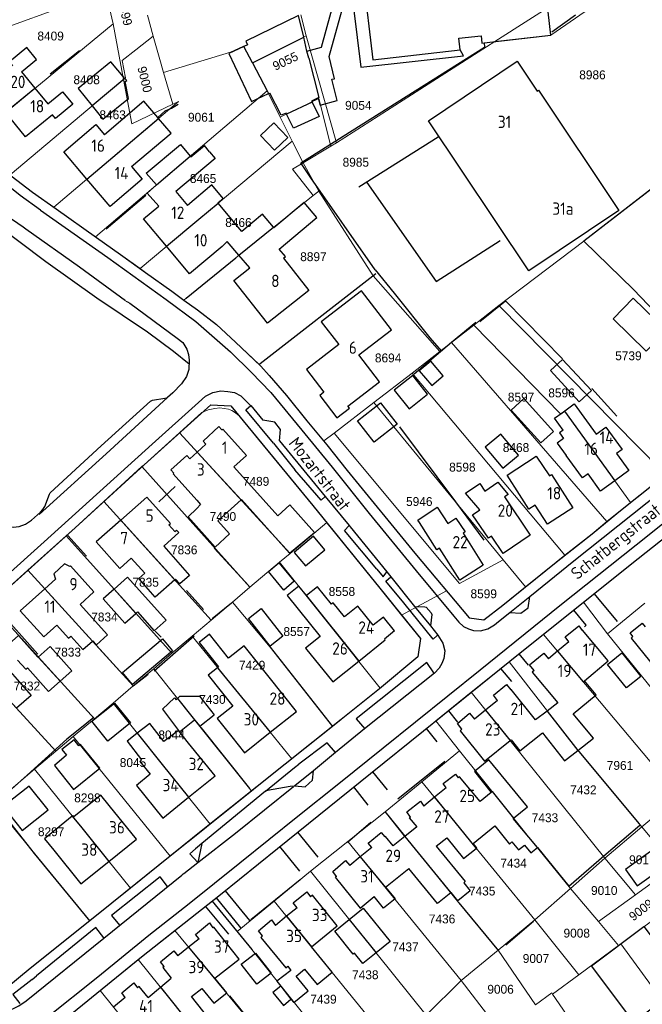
# Model space of a CAD drawing. Header units: metres. Extents: x 233874 to 239264, y 443832 to 448222.
# Tile 58 of 195: x 235441 to 235567, y 445078 to 445277. Entities that reach past the tile are written whole.
import ezdxf
from ezdxf.enums import TextEntityAlignment as Align

# ---------------------------------------------------------------- set-up
doc = ezdxf.new("R2010")
doc.units = ezdxf.units.M
doc.header["$MEASUREMENT"] = 0
for name, color, linetype in [('BIJGEBOUW', 4, 'Continuous'), ('DAKRAND', 4, 'Continuous'), ('DAKRAND-BYG', 4, 'Continuous'), ('Goud-kadastrale grenzen', 13, 'Continuous'), ('HEG', 253, 'Continuous'), ('HOOFDGEBOUW', 4, 'Continuous'), ('HUISNUMMER', 253, 'Continuous'), ('KANTVERH', 253, 'Continuous'), ('MUUR', 253, 'Continuous'), ('RASTER', 253, 'Continuous'), ('STRAATNAAM', 253, 'Continuous'), ('TUSSENMUUR', 253, 'Continuous')]:
    doc.layers.add(name, color=color, linetype=linetype)
doc.layers.add('G01 kadestrale perceelsgrens', color=73, linetype='Continuous', lineweight=0)
doc.layers.add('Z01 perceelnummer', color=73, linetype='Continuous', lineweight=13)
doc.styles.get("Standard").update_dxf_attribs({"font": 'iso.shx'})
doc.styles.add('Styledgn001', font='dgn001.shx')

# ---------------------------------------------------------------- blocks, each defined once
blk = doc.blocks.new('A$C1532452F')
at = {"layer": 'G01 kadestrale perceelsgrens'}
for p, q in [((235537.001, 445272.744), (235557.464, 445285.876)), ((235458.182, 445282.716), (235459.647, 445276.356)), ((235548.346, 445274.06), (235562.174, 445283.6)), ((235467.746, 445273.867), (235466.562, 445278.093)), ((235497.667, 445278.15), (235498.731, 445273.889)), ((235432.018, 445253.627), (235459.647, 445276.356)), ((235459.647, 445276.356), (235461.737, 445265.063)), ((235469.073, 445269.13), (235467.746, 445273.867)), ((235487.845, 445268.423), (235498.731, 445273.889)), ((235498.731, 445273.889), (235504.901, 445252.247)), ((235504.901, 445252.247), (235537.001, 445272.744)), ((235487.845, 445268.423), (235486.051, 445271.827)), ((235461.475, 445268.878), (235462.101, 445265.369)), ((235469.856, 445266.477), (235469.073, 445269.13)), ((235487.845, 445268.423), (235490.819, 445262.78)), ((235471.743, 445260.083), (235469.856, 445266.477)), ((235438.725, 445245.73), (235461.737, 445265.063)), ((235461.737, 445265.063), (235462.101, 445265.369)), ((235456.023, 445233.204), (235490.819, 445262.78)), ((235490.819, 445262.78), (235493.481, 445257.421)), ((235447.618, 445239.178), (235472.846, 445260.61)), ((235471.743, 445260.083), (235472.846, 445260.61)), ((235501.341, 445261.178), (235493.481, 445257.421)), ((235501.341, 445261.178), (235503.725, 445251.538)), ((235493.481, 445257.421), (235495.878, 445252.597)), ((235465.079, 445226.758), (235495.878, 445252.597)), ((235495.878, 445252.597), (235498.14, 445248.173)), ((235498.14, 445248.173), (235503.725, 445251.538)), ((235503.725, 445251.538), (235504.901, 445252.247)), ((235501.337, 445242.412), (235498.14, 445248.173)), ((235555.001, 445232.326), (235571.535, 445245.096)), ((235484.477, 445228.945), (235500.184, 445241.56)), ((235500.184, 445241.56), (235501.337, 445242.412)), ((235501.337, 445242.412), (235512.342, 445225.308)), ((235537.78, 445219.238), (235555.001, 445232.326)), ((235489.423, 445207.512), (235512.342, 445225.308)), ((235512.342, 445225.308), (235525.836, 445209.945)), ((235532.747, 445215.286), (235537.78, 445219.238)), ((235537.78, 445219.238), (235570.742, 445185.836)), ((235528.198, 445211.777), (235532.747, 445215.286)), ((235525.836, 445209.945), (235528.198, 445211.777)), ((235528.198, 445211.777), (235559.689, 445175.484)), ((235520.2, 445205.556), (235525.836, 445209.945)), ((235489.218, 445207.329), (235489.423, 445207.512)), ((235512.439, 445199.587), (235520.2, 445205.556)), ((235520.2, 445205.556), (235551.162, 445168.681)), ((235504.411, 445193.389), (235512.439, 445199.587)), ((235512.439, 445199.587), (235538.678, 445167.706)), ((235473.081, 445193.476), (235495.475, 445169.02)), ((235502.303, 445191.825), (235504.411, 445193.389)), ((235457.735, 445179.536), (235465.471, 445186.618)), ((235465.471, 445186.618), (235487.356, 445162.162)), ((235457.735, 445179.536), (235479.499, 445155.524)), ((235495.475, 445169.02), (235502.905, 445175.297)), ((235502.905, 445175.297), (235502.961, 445175.228)), ((235442.354, 445165.633), (235450.082, 445172.564)), ((235450.082, 445172.564), (235471.528, 445148.79)), ((235493.371, 445167.243), (235495.475, 445169.02)), ((235487.356, 445162.162), (235493.371, 445167.243)), ((235493.371, 445167.243), (235513.75, 445141.75)), ((235538.678, 445167.706), (235543.173, 445162.246)), ((235442.354, 445165.633), (235463.701, 445142.178)), ((235483.83, 445159.183), (235487.356, 445162.162)), ((235518.087, 445156.497), (235527.163, 445161.446)), ((235434.713, 445158.722), (235455.824, 445135.524)), ((235479.499, 445155.524), (235483.83, 445159.183)), ((235483.83, 445159.183), (235491.419, 445150.047)), ((235546.822, 445152.636), (235554.954, 445159.145)), ((235554.954, 445159.145), (235559.826, 445152.772)), ((235559.826, 445152.772), (235567.349, 445158.953)), ((235475.609, 445152.238), (235479.499, 445155.524)), ((235559.826, 445152.772), (235581.465, 445125.845)), ((235427.051, 445151.807), (235448.039, 445128.947)), ((235471.528, 445148.79), (235475.609, 445152.238)), ((235475.609, 445152.238), (235495.854, 445127.419)), ((235546.822, 445152.636), (235574.237, 445119.935)), ((235467.841, 445145.675), (235471.528, 445148.79)), ((235491.419, 445150.047), (235504.069, 445133.972)), ((235532.195, 445140.891), (235539.859, 445147.055)), ((235539.859, 445147.055), (235553.985, 445128.893)), ((235463.701, 445142.178), (235467.841, 445145.675)), ((235467.841, 445145.675), (235476.126, 445135.322)), ((235459.6, 445138.714), (235463.701, 445142.178)), ((235532.195, 445140.891), (235525.015, 445135.116)), ((235532.195, 445140.891), (235559.278, 445107.31)), ((235455.824, 445135.524), (235459.6, 445138.714)), ((235459.6, 445138.714), (235479.289, 445114.17)), ((235451.537, 445131.902), (235455.824, 445135.524)), ((235525.015, 445135.116), (235529.852, 445129.046)), ((235495.854, 445127.419), (235504.069, 445133.972)), ((235448.039, 445128.947), (235451.537, 445131.902)), ((235451.537, 445131.902), (235471.194, 445107.668)), ((235443.704, 445125.285), (235448.039, 445128.947)), ((235522.188, 445122.763), (235529.852, 445129.046)), ((235529.852, 445129.046), (235542.966, 445112.639)), ((235553.985, 445128.893), (235566.759, 445113.624)), ((235437.538, 445120.076), (235443.704, 445125.285)), ((235443.704, 445125.285), (235463.123, 445101.183)), ((235479.289, 445114.17), (235487.673, 445120.888)), ((235514.723, 445116.651), (235522.188, 445122.763)), ((235522.188, 445122.763), (235545.057, 445094.757)), ((235574.237, 445119.935), (235566.759, 445113.624)), ((235454.912, 445094.594), (235435.397, 445118.268)), ((235507.19, 445110.658), (235514.723, 445116.651)), ((235566.759, 445113.624), (235559.278, 445107.31)), ((235573.415, 445105.547), (235566.759, 445113.624)), ((235518.644, 445111.833), (235529.691, 445098.258)), ((235499.635, 445104.656), (235507.19, 445110.658)), ((235507.19, 445110.658), (235530.145, 445082.475)), ((235463.123, 445101.183), (235471.194, 445107.668)), ((235552.319, 445101.167), (235559.278, 445107.31)), ((235565.482, 445099.821), (235559.278, 445107.31)), ((235492.269, 445098.572), (235499.635, 445104.656)), ((235499.635, 445104.656), (235523.091, 445075.467)), ((235565.482, 445099.821), (235570.631, 445103.538)), ((235545.057, 445094.757), (235552.319, 445101.167)), ((235552.319, 445101.167), (235557.996, 445094.417)), ((235557.996, 445094.417), (235565.482, 445099.821)), ((235484.788, 445092.394), (235492.269, 445098.572)), ((235492.269, 445098.572), (235514.88, 445070.805)), ((235529.691, 445098.258), (235537.644, 445088.652)), ((235562.545, 445089.955), (235574.394, 445098.702)), ((235545.057, 445094.757), (235537.644, 445088.652)), ((235545.057, 445094.757), (235554.024, 445083.649)), ((235557.996, 445094.417), (235562.054, 445089.592)), ((235472.133, 445092.644), (235490.46, 445070.47)), ((235484.788, 445092.394), (235487.728, 445088.781)), ((235562.054, 445089.592), (235554.024, 445083.649)), ((235562.545, 445089.955), (235562.054, 445089.592)), ((235562.545, 445089.955), (235591.531, 445049.889)), ((235487.728, 445088.781), (235506.629, 445065.222)), ((235537.644, 445088.652), (235530.145, 445082.475)), ((235545.195, 445077.532), (235537.644, 445088.652)), ((235456.963, 445080.488), (235464.667, 445086.762)), ((235464.667, 445086.762), (235481.846, 445065.467)), ((235554.024, 445083.649), (235548.692, 445079.703)), ((235530.145, 445082.475), (235523.091, 445075.467)), ((235530.145, 445082.475), (235536.201, 445074.662)), ((235448.316, 445073.445), (235456.963, 445080.488)), ((235456.963, 445080.488), (235473.099, 445060.665)), ((235545.195, 445077.532), (235548.503, 445079.975)), ((235548.692, 445079.703), (235548.503, 445079.975)), ((235548.692, 445079.703), (235551.527, 445075.602))]:
    blk.add_line(p, q, dxfattribs=at)
at = {"layer": 'G01 kadestrale perceelsgrens', "flags": 128}
for points in [[(235437.988, 445278.388), (235438.508, 445275.825), (235448.553, 445279.428)], [(235461.475, 445268.878), (235464.207, 445271.075), (235467.746, 445273.867)], [(235537.001, 445272.744), (235548.337, 445274.054), (235548.346, 445274.06)], [(235486.051, 445271.827), (235483.424, 445270.574), (235469.856, 445266.477)], [(235461.737, 445265.063), (235463.407, 445256.109), (235471.743, 445260.083)], [(235500.184, 445241.56), (235496.001, 445246.884), (235498.14, 445248.173)], [(235438.725, 445245.73), (235438.956, 445245.535), (235443.278, 445242.195), (235447.618, 445239.178)], [(235447.618, 445239.178), (235448.103, 445238.841), (235455.729, 445233.41), (235456.023, 445233.204)], [(235456.023, 445233.204), (235461.093, 445229.573), (235465.079, 445226.758)], [(235555.001, 445232.326), (235565.097, 445222.487), (235578.499, 445208.437), (235578.501, 445208.419)], [(235473.934, 445220.36), (235474.396, 445220.75), (235484.477, 445228.945)], [(235465.079, 445226.758), (235466.211, 445225.959), (235471.524, 445222.138), (235473.934, 445220.36)], [(235473.934, 445220.36), (235475.849, 445219.013), (235476.69, 445218.422), (235480.57, 445215.396), (235484.435, 445211.868), (235489.218, 445207.329)], [(235532.747, 445215.286), (235550.285, 445197.297), (235551.085, 445197.88), (235564.469, 445179.353)], [(235489.218, 445207.329), (235489.567, 445206.998), (235491.219, 445205.092), (235494.767, 445201.021), (235498.887, 445195.878), (235502.303, 445191.825)], [(235473.081, 445193.476), (235477.614, 445197.557), (235477.625, 445197.562)], [(235477.625, 445197.562), (235478.886, 445198.094), (235480.215, 445198.394), (235481.217, 445198.509), (235482.985, 445198.282), (235483.711, 445198), (235484.45, 445197.536), (235485.144, 445196.939)], [(235485.144, 445196.939), (235485.165, 445196.921), (235489.11, 445192.125), (235500.091, 445178.773), (235502.905, 445175.297)], [(235465.471, 445186.618), (235465.882, 445186.994), (235473.081, 445193.476)], [(235504.411, 445193.389), (235529.839, 445162.912), (235538.678, 445167.706)], [(235502.303, 445191.825), (235502.965, 445191.039), (235507.083, 445185.846), (235520.759, 445169.076), (235527.163, 445161.446)], [(235564.469, 445179.353), (235568.717, 445182.699), (235571.691, 445184.909)], [(235450.082, 445172.564), (235451.95, 445174.24), (235457.735, 445179.536)], [(235559.689, 445175.484), (235562.446, 445177.759), (235564.469, 445179.353)], [(235502.961, 445175.228), (235513.671, 445162.001), (235518.087, 445156.497)], [(235551.162, 445168.681), (235556.683, 445173.004), (235559.689, 445175.484)], [(235543.173, 445162.246), (235549.385, 445167.289), (235551.162, 445168.681)], [(235434.713, 445158.722), (235436.273, 445160.13), (235436.274, 445160.181), (235442.354, 445165.633)], [(235527.163, 445161.446), (235531.778, 445155.948), (235534.78, 445155.56), (235538.634, 445158.562), (235543.173, 445162.246)], [(235513.75, 445141.75), (235521.402, 445148.064), (235521.913, 445151.816), (235518.087, 445156.497)], [(235539.859, 445147.055), (235541.811, 445148.625), (235546.822, 445152.636)], [(235504.069, 445133.972), (235505.867, 445135.406), (235513.581, 445141.611), (235513.75, 445141.75)], [(235476.126, 445135.322), (235487.275, 445121.385), (235487.673, 445120.888)], [(235487.673, 445120.888), (235488.797, 445121.789), (235495.854, 445127.419)], [(235514.723, 445116.651), (235518.635, 445111.838), (235518.644, 445111.833)], [(235471.194, 445107.668), (235478.153, 445113.259), (235479.289, 445114.17)], [(235542.966, 445112.639), (235544.422, 445110.889), (235552.319, 445101.167)], [(235454.912, 445094.594), (235459.331, 445098.136), (235463.123, 445101.183)], [(235472.133, 445092.644), (235479.713, 445098.596), (235484.788, 445092.394)], [(235438.089, 445081.026), (235442.824, 445084.905), (235454.912, 445094.594)], [(235464.667, 445086.762), (235465.344, 445087.314), (235472.133, 445092.644)]]:
    blk.add_lwpolyline(points, dxfattribs=at)
at = {"layer": 'G01 kadestrale perceelsgrens', "style": 'Styledgn001'}
for s, rotation, p in [('8999', 284.20256, (235462.024, 445278.632)), ('9055', 25.76394, (235494.527, 445268.789)), ('9000', 284.10536, (235466.045, 445265.075)), ('9009', 37.67764, (235566.604, 445096.803))]:
    blk.add_text(s, height=1.8, rotation=rotation, dxfattribs=at).set_placement(p, align=Align.MIDDLE_CENTER)
at = {"layer": 'Z01 perceelnummer', "linetype": 'Continuous', "lineweight": 13, "style": 'Styledgn001'}
for s, p in [('8409', (235446.953, 445273.871)), ('8986', (235556.767, 445266.007)), ('8408', (235454.252, 445265.007)), ('9054', (235509.311, 445259.826)), ('8463', (235459.522, 445257.911)), ('9061', (235477.475, 445257.41)), ('8985', (235508.809, 445248.295)), ('8465', (235477.858, 445244.994)), ('8466', (235485.022, 445236.081)), ('8897', (235500.214, 445229.156)), ('8694', (235515.352, 445208.645)), ('5739', (235564.053, 445209.079)), ('8597', (235542.295, 445200.713)), ('8596', (235550.493, 445201.553)), ('8468', (235541.277, 445190.482)), ('8598', (235530.397, 445186.515)), ('7489', (235488.588, 445183.631)), ('5946', (235521.668, 445179.551)), ('7490', (235481.87, 445176.528)), ('7836', (235474.028, 445169.751)), ('7835', (235466.212, 445163.187)), ('8558', (235505.99, 445161.312)), ('8599', (235534.727, 445160.855)), ('7834', (235457.863, 445156.149)), ('8557', (235496.817, 445153.194)), ('7833', (235450.436, 445149.033)), ('7429', (235487.8, 445146.377)), ('7832', (235442.153, 445142.16)), ('7430', (235479.745, 445139.441)), ('8044', (235471.47, 445132.259)), ('8045', (235463.647, 445126.649)), ('7961', (235562.349, 445126.078)), ('7432', (235554.925, 445121.129)), ('8298', (235454.413, 445119.501)), ('7433', (235547.147, 445115.472)), ('8297', (235447.06, 445112.638)), ('7434', (235540.784, 445106.28)), ('9011', (235566.875, 445106.958)), ('7435', (235534.419, 445100.624)), ('9010', (235559.157, 445100.73)), ('7436', (235526.289, 445094.967)), ('9008', (235553.578, 445092.091)), ('7437', (235518.863, 445089.311)), ('9007', (235545.319, 445086.946)), ('7438', (235510.733, 445083.654)), ('9006', (235538.142, 445080.717)), ('7439', (235502.248, 445078.705))]:
    blk.add_text(s, height=1.8, dxfattribs=at).set_placement(p, align=Align.MIDDLE_CENTER)

msp = doc.modelspace()

# ---------------------------------------------------------------- linework, layer by layer
at = {"layer": 'BIJGEBOUW'}
for points in [[(235499.3, 445269.41), (235501.33, 445261.41), (235501.17, 445261.34)], [(235494.78, 445258.04), (235494.67, 445258.27), (235493.7, 445257.82), (235491.39, 445262.32)], [(235499.93, 445260.5), (235501.38, 445257.59), (235496.18, 445255.18), (235494.78, 445258.04)], [(235501.17, 445261.34), (235499.83, 445260.7), (235499.93, 445260.5)]]:
    msp.add_lwpolyline(points, dxfattribs=at)
at = {"layer": 'DAKRAND'}
for p, q in [((235468.82, 445257.19), (235468.65, 445257.38)), ((235479.16, 445250.43), (235478.12, 445251.69)), ((235479.63, 445243.69), (235474.69, 445239.55)), ((235487.32, 445226.89), (235485.11, 445229.46)), ((235480.85, 445175.63), (235485.55, 445179.86)), ((235494.89, 445160.51), (235501.57, 445152.2)), ((235480.8, 445145.88), (235478.9, 445144.37)), ((235478.9, 445144.37), (235483.88, 445138.11)), ((235557.49, 445140.41), (235555.12, 445143.24)), ((235549.77, 445138.76), (235547.61, 445137.1)), ((235547.61, 445137.1), (235545.24, 445135.28)), ((235464.45, 445132.55), (235462.5, 445130.98)), ((235464.51, 445132.6), (235464.45, 445132.55)), ((235536.27, 445120.61), (235533.98, 445118.74)), ((235521.14, 445113.64), (235518.75, 445111.7)), ((235518.75, 445111.7), (235516.39, 445109.77)), ((235469.22, 445081.12), (235471.39, 445082.94)), ((235466.73, 445079.03), (235469.22, 445081.12)), ((235495.66, 445078.71), (235496.22, 445078.02))]:
    msp.add_line(p, q, dxfattribs=at)
for points in [[(235468.65, 445257.38), (235465.86, 445260.67), (235457.86, 445253.88)], [(235463.36, 445247.41), (235471.36, 445254.2), (235468.82, 445257.19)], [(235468.38, 445243.73), (235466.35, 445246.09), (235473.28, 445251.9), (235475.26, 445249.55)], [(235475.26, 445249.55), (235475.39, 445249.39), (235478.12, 445251.69)], [(235479.16, 445250.43), (235480.33, 445249.04), (235472.34, 445242.34)], [(235468.86, 445239.42), (235466.5, 445242.04), (235468.38, 445243.73)], [(235480.88, 445240.02), (235480.86, 445240.04), (235481.93, 445240.94), (235479.63, 445243.69)], [(235492.15, 445235.11), (235489.89, 445237.79), (235485.7, 445234.27), (235480.88, 445240.02)], [(235494.15, 445228.86), (235494.53, 445229.17), (235493.26, 445230.68), (235500.91, 445237.09), (235498.33, 445240.16), (235492.21, 445235.03), (235492.15, 445235.11)], [(235485.11, 445229.46), (235482.75, 445232.21), (235481.69, 445231.21)], [(235550.85, 445194.02), (235550.08, 445193.46), (235550.93, 445192.29), (235549.63, 445191.34), (235551.44, 445188.86)], [(235541.98, 445180.97), (235539.48, 445184.88), (235545.33, 445188.72), (235548.07, 445184.72)], [(235485.55, 445179.86), (235485.64, 445179.94), (235495.37, 445169.07), (235500.44, 445173.27), (235495.42, 445178.85), (235492.98, 445176.66), (235484.08, 445186.56)], [(235476.56, 445179.79), (235477.33, 445178.93), (235476.56, 445178.16)], [(235480.85, 445175.63), (235483.24, 445172.99), (235480.3, 445170.31), (235474.86, 445176.45), (235476.56, 445178.16)], [(235521.71, 445175.31), (235521.39, 445175.8), (235525.29, 445178.39), (235527.45, 445175.12), (235529.08, 445176.2), (235530.94, 445173.39), (235530.54, 445173.12)], [(235470.92, 445174.82), (235472.16, 445173.46), (235472.48, 445173.76)], [(235472.48, 445173.76), (235472.96, 445173.24), (235469.91, 445170.47), (235475.12, 445164.58), (235473.15, 445162.84), (235472.29, 445163.81), (235472.12, 445163.66)], [(235472.12, 445163.66), (235468.14, 445160.14), (235464.8, 445163.92), (235466.03, 445165.02), (235463.31, 445168.09)], [(235498.83, 445160.5), (235497.28, 445162.43), (235494.89, 445160.51)], [(235506.49, 445156.15), (235504.2, 445159.01), (235503.86, 445158.74), (235501.03, 445162.27), (235498.83, 445160.5)], [(235455.42, 445151.28), (235455.49, 445151.34), (235456.24, 445150.5), (235458.48, 445152.51), (235452.93, 445158.7)], [(235564.98, 445152.17), (235564.39, 445152.93), (235566.85, 445154.87), (235567.42, 445154.14)], [(235448.2, 445154.47), (235450.57, 445151.84), (235451.05, 445152.27), (235453.49, 445149.55), (235455.42, 445151.28)], [(235551.97, 445151.14), (235551.25, 445152.16), (235553.98, 445154.37), (235554.69, 445153.43)], [(235444.45, 445148.03), (235444.39, 445147.98), (235440.46, 445152.42), (235437.86, 445150.11)], [(235491.23, 445143.96), (235486.15, 445150.34), (235482.98, 445147.81), (235479.12, 445152.65), (235477.03, 445150.98), (235480.98, 445146.03), (235480.8, 445145.88)], [(235448.9, 445143.13), (235451.27, 445145.23), (235446.87, 445150.18), (235444.45, 445148.03)], [(235544.98, 445145.29), (235544.02, 445146.45), (235546.92, 445148.84), (235547.86, 445147.7)], [(235440.26, 445147.42), (235441.9, 445145.56), (235442.26, 445145.88), (235446.55, 445141.04), (235448.9, 445143.13)], [(235438.25, 445145.64), (235443.01, 445140.27), (235440.05, 445137.65), (235439.44, 445138.33), (235439.43, 445138.32)], [(235537.54, 445139.25), (235536.74, 445140.28), (235539.35, 445142.45), (235540.19, 445141.38)], [(235553.82, 445129.11), (235556.98, 445131.6), (235552.86, 445136.52), (235557.49, 445140.41)], [(235530.32, 445133.42), (235529.4, 445134.58), (235531.88, 445136.69), (235532.87, 445135.47)], [(235474.91, 445130.59), (235472.84, 445133.15), (235469.87, 445130.89), (235467.08, 445134.55), (235464.51, 445132.6)], [(235462.5, 445130.98), (235465.38, 445127.19), (235465.01, 445126.88), (235467.11, 445124.28)], [(235540.29, 445131.29), (235542.07, 445129.03), (235546.66, 445132.65), (235551.12, 445126.99), (235553.82, 445129.11)], [(235540.77, 445115.38), (235543.57, 445117.67), (235535.78, 445127.21), (235532.84, 445124.81), (235536.27, 445120.61)], [(235527.11, 445121.54), (235526.53, 445122.39), (235529.01, 445124.33), (235529.57, 445123.56)], [(235458.84, 445117.94), (235457.13, 445120.07), (235451.67, 445115.67), (235451.48, 445115.91), (235451.35, 445115.8)], [(235519.86, 445115.62), (235519.12, 445116.64), (235521.89, 445118.83), (235522.58, 445117.84)], [(235451.35, 445115.8), (235445.68, 445111.23), (235447.58, 445108.87)], [(235545.61, 445109.43), (235540.72, 445115.34), (235540.77, 445115.38)], [(235533.21, 445109.27), (235533.32, 445109.36), (235532.58, 445110.27), (235536.96, 445113.83), (235539.95, 445110.15), (235540.44, 445110.56), (235541.75, 445108.94), (235542.96, 445109.92), (235544.25, 445108.33), (235545.61, 445109.43)], [(235512.03, 445109.42), (235511.34, 445110.34), (235513.93, 445112.51), (235514.67, 445111.58)], [(235527.22, 445111.43), (235530.66, 445107.2), (235533.21, 445109.27)], [(235525.1, 445109.7), (235530.94, 445102.53), (235530.67, 445102.31), (235532, 445100.68), (235529.5, 445098.64), (235528.14, 445100.32), (235528.06, 445100.26)], [(235504.86, 445103.58), (235504.12, 445104.58), (235506.73, 445106.84), (235507.58, 445105.8)], [(235528.06, 445100.26), (235525.37, 445098.07), (235519.55, 445105.21)], [(235514.85, 445101.38), (235516.76, 445099.03), (235514.45, 445097.15), (235512.54, 445099.5)], [(235496.89, 445097.22), (235496.08, 445098.24), (235498.88, 445100.45), (235499.59, 445099.42)], [(235477.05, 445090.94), (235476.32, 445091.84), (235479.12, 445094.16), (235479.83, 445093.14)], [(235489.89, 445091.53), (235489.11, 445092.57), (235491.71, 445094.79), (235492.52, 445093.67)], [(235496.22, 445078.02), (235499.15, 445080.4), (235496.72, 445083.39), (235498.41, 445084.77), (235500.94, 445081.67), (235504.01, 445084.17), (235499.83, 445089.29)], [(235469.95, 445085.32), (235469.25, 445086.27), (235471.9, 445088.5), (235472.72, 445087.51)], [(235495.02, 445085.37), (235495.63, 445084.55), (235492.8, 445082.38), (235493.59, 445081.37)], [(235477.6, 445080.89), (235480.05, 445077.88), (235482.67, 445080.01), (235480.25, 445082.98)], [(235462.09, 445079.02), (235461.4, 445079.99), (235463.8, 445082), (235464.57, 445081.04)], [(235493.59, 445081.37), (235492, 445080.07), (235494.12, 445077.46), (235495.66, 445078.71)], [(235478.37, 445069.77), (235481.1, 445072.13), (235475.49, 445079.22)]]:
    msp.add_lwpolyline(points, dxfattribs=at)
at = {"layer": 'DAKRAND-BYG'}
for p, q in [((235498.9, 445270.81), (235498.24, 445273.64)), ((235499.3, 445269.41), (235498.9, 445270.81)), ((235462.01, 445265.29), (235459.15, 445268.63)), ((235491.11, 445262.2), (235491.39, 445262.32)), ((235462.52, 445164.24), (235459.8, 445161.79)), ((235476.13, 445135.32), (235477.18, 445134)), ((235477.18, 445134), (235480.1, 445136.33)), ((235507.49, 445094.88), (235510.3, 445097.14))]:
    msp.add_line(p, q, dxfattribs=at)
for points in [[(235498.24, 445273.64), (235497.22, 445278), (235486.55, 445272.86), (235486.87, 445272.09), (235486.1, 445271.73)], [(235486.1, 445271.73), (235483.1, 445270.32), (235487.68, 445260.62), (235491.11, 445262.2)], [(235459.15, 445268.63), (235452.51, 445263.21), (235455.36, 445259.71)], [(235455.36, 445259.71), (235457.56, 445257.01), (235462.71, 445261.21), (235462.07, 445264.65), (235462.39, 445264.85), (235462.01, 445265.29)], [(235492.22, 445256.3), (235489.52, 445253.72), (235492.35, 445250.76), (235495.05, 445253.34), (235492.22, 445256.3)], [(235565.01, 445220.74), (235571.74, 445214.2), (235567.66, 445210.01), (235560.94, 445216.56), (235565.01, 445220.74)], [(235526.54, 445205.04), (235524.01, 445207.98), (235521.65, 445206.02), (235524.18, 445203.08), (235526.54, 445205.04)], [(235548.27, 445206.07), (235554.1, 445199.77), (235556.55, 445202.03), (235550.72, 445208.34), (235548.27, 445206.07)], [(235519.59, 445198.36), (235523.32, 445201.32), (235520.34, 445205.07), (235516.61, 445202.11), (235519.59, 445198.36)], [(235517.18, 445195.2), (235512.52, 445191.58), (235509.16, 445195.9), (235513.82, 445199.52), (235517.18, 445195.2)], [(235546.32, 445191.41), (235540.27, 445198.07), (235542.83, 445200.4), (235548.88, 445193.75), (235546.32, 445191.41)], [(235541.77, 445188.93), (235538.22, 445193.19), (235535.03, 445190.53), (235538.58, 445186.28), (235541.77, 445188.93)], [(235498.61, 445166.51), (235502.53, 445169.78), (235500.26, 445172.51), (235496.33, 445169.24), (235498.61, 445166.51)], [(235494.2, 445161.6), (235491.08, 445165.38), (235493.22, 445167.15), (235496.34, 445163.38), (235494.2, 445161.6)], [(235464.22, 445156.89), (235464.53, 445157.17), (235467.95, 445153.36), (235470.36, 445155.52), (235462.52, 445164.24)], [(235459.8, 445161.79), (235457.58, 445159.8), (235461.99, 445154.89), (235464.22, 445156.89)], [(235491.46, 445150.23), (235487.06, 445155.83), (235489.62, 445157.84), (235494.01, 445152.24), (235491.46, 445150.23)], [(235471.65, 445149.28), (235463.52, 445142.49), (235461.52, 445144.92), (235469.65, 445151.71), (235471.65, 445149.28)], [(235566.57, 445144.11), (235563.69, 445141.78), (235559.83, 445146.55), (235562.72, 445148.88), (235566.57, 445144.11)], [(235469.63, 445137.45), (235472.06, 445139.74), (235472.4, 445139.38), (235472.67, 445139.64)], [(235472.67, 445139.64), (235473.14, 445140.08), (235477.1, 445140.09), (235480.1, 445136.33)], [(235455.34, 445135.01), (235459.93, 445138.71), (235463.16, 445134.71), (235458.57, 445131.01), (235455.34, 445135.01)], [(235469.63, 445137.45), (235473.09, 445132.89), (235476.13, 445135.32)], [(235451.56, 445121.19), (235456.94, 445125.51), (235452.99, 445130.34), (235452.67, 445130.05), (235451.72, 445131.28), (235449.26, 445129.33), (235450.18, 445128.14), (235447.71, 445126.04), (235451.56, 445121.19)], [(235441.19, 445112.89), (235446.46, 445117.05), (235442.63, 445121.89), (235437.36, 445117.72), (235441.19, 445112.89)], [(235565.86, 445101.66), (235571.68, 445105.88), (235569.27, 445109.2), (235563.45, 445104.98), (235565.86, 445101.66)], [(235510.3, 445097.14), (235515.75, 445090.37), (235512.94, 445088.1)], [(235512.94, 445088.1), (235510.26, 445085.95), (235508.56, 445088.06), (235508.28, 445087.84), (235504.53, 445092.49), (235507.49, 445094.88)], [(235565.15, 445074.05), (235556.59, 445085.48), (235567.2, 445093.42), (235575.76, 445081.99), (235565.15, 445074.05)], [(235488.73, 445081.72), (235485.58, 445085.77), (235488.48, 445088.04), (235491.64, 445083.99), (235488.73, 445081.72)]]:
    msp.add_lwpolyline(points, dxfattribs=at)
at = {"layer": 'HEG'}
for p, q in [((235548.53, 445274.7), (235553.3, 445278.18)), ((235446.83, 445266.21), (235452.8, 445270.96)), ((235458.18, 445234.78), (235466.26, 445241.63)), ((235474.4, 445220.75), (235484.48, 445228.95)), ((235489.42, 445207.51), (235512.85, 445225.72)), ((235556.67, 445202.45), (235561.73, 445196.82)), ((235450.45, 445172.63), (235454.24, 445168.5)), ((235480.1, 445170.07), (235487.11, 445162.48)), ((235435.22, 445158.86), (235444.37, 445148.65)), ((235467.97, 445145.26), (235476.07, 445152.35)), ((235491.42, 445150.05), (235504.07, 445133.97)), ((235477.39, 445133.75), (235487.27, 445121.39)), ((235553.98, 445128.89), (235566.22, 445114.27)), ((235517.34, 445119.29), (235526.87, 445126.95)), ((235514.66, 445116.72), (235518.64, 445111.84)), ((235507.14, 445110.53), (235511.86, 445114.56)), ((235487.55, 445094.85), (235497.54, 445102.93)), ((235479.72, 445098.6), (235487.73, 445088.78)), ((235529.69, 445098.26), (235537.74, 445088.53)), ((235539.19, 445089.7), (235544.8, 445094.5))]:
    msp.add_line(p, q, dxfattribs=at)
for points in [[(235512.73, 445226.52), (235499.71, 445245.13), (235497.63, 445248.2), (235534.88, 445271.58)], [(235468.65, 445257.38), (235470.17, 445258.7), (235471.44, 445259.27), (235472.77, 445260.08)], [(235571.96, 445245.44), (235554.99, 445232.32), (235565.1, 445222.49), (235578.5, 445208.44)], [(235533.92, 445216.01), (235539.11, 445220.23), (235550.67, 445208.44)], [(235517.63, 445194.69), (235529.04, 445179.49), (235534.74, 445171.69)], [(235455.74, 445135.77), (235452.56, 445133.25), (235450.24, 445131.41), (235442.2, 445124.11), (235435.75, 445118.42), (235439.19, 445113.9), (235443.6, 445108.24), (235454.9, 445094.55)], [(235483.19, 445079.42), (235490.46, 445070.47), (235498.73, 445059.33), (235506.53, 445065.13), (235512.27, 445069.23), (235522.86, 445075.66)]]:
    msp.add_lwpolyline(points, dxfattribs=at)
at = {"layer": 'HOOFDGEBOUW'}
for p, q in [((235441.05, 445266.62), (235443.78, 445263.3)), ((235443.78, 445263.3), (235446.38, 445260.14)), ((235472.34, 445242.34), (235474.69, 445239.55)), ((235494.15, 445228.86), (235499.3, 445222.34)), ((235476.67, 445189.55), (235478.44, 445191.14)), ((235475.15, 445188.18), (235476.67, 445189.55)), ((235530.54, 445173.12), (235534.62, 445166.62)), ((235447.97, 445163.82), (235445.78, 445161.86)), ((235452.93, 445158.7), (235455.74, 445161.23)), ((235514.42, 445156.13), (235512.35, 445154.47)), ((235516.67, 445153.32), (235514.42, 445156.13)), ((235516.67, 445153.32), (235514.61, 445151.66)), ((235551.97, 445151.14), (235549.68, 445149.23)), ((235549.68, 445149.23), (235547.86, 445147.7)), ((235555.12, 445143.24), (235559.97, 445147.3)), ((235537.54, 445139.25), (235535.11, 445137.28)), ((235483.88, 445138.11), (235480.7, 445135.58)), ((235535.11, 445137.28), (235532.87, 445135.47)), ((235480.7, 445135.58), (235483.65, 445131.87)), ((235540.07, 445131.12), (235540.29, 445131.29)), ((235527.11, 445121.54), (235524.75, 445119.62)), ((235524.75, 445119.62), (235522.58, 445117.84)), ((235525.1, 445109.7), (235527.22, 445111.43)), ((235512.03, 445109.42), (235509.72, 445107.55)), ((235509.72, 445107.55), (235507.58, 445105.8)), ((235514.85, 445101.38), (235519.55, 445105.21)), ((235496.89, 445097.22), (235494.77, 445095.5)), ((235494.77, 445095.5), (235492.52, 445093.67)), ((235499.83, 445089.29), (235505.05, 445093.54)), ((235477.05, 445090.94), (235474.93, 445089.26)), ((235474.93, 445089.26), (235472.72, 445087.51)), ((235480.25, 445082.98), (235485.14, 445086.85)), ((235475.49, 445079.22), (235477.6, 445080.89)), ((235462.09, 445079.02), (235459.73, 445077.09))]:
    msp.add_line(p, q, dxfattribs=at)
for points in [[(235520.62, 445292.72), (235521.3, 445286.85), (235510.32, 445285.59), (235512.23, 445269.05), (235529.96, 445271.09)], [(235534.81, 445272.49), (235548.34, 445274.05), (235547.24, 445283.56), (235552.2, 445284.13), (235552.14, 445284.63), (235556.03, 445285.08)], [(235529.96, 445271.09), (235529.7, 445273.41), (235534.19, 445273.93), (235534.36, 445272.44), (235534.81, 445272.49)], [(235441.05, 445266.62), (235444.11, 445269.14), (235442.14, 445271.54), (235438.59, 445268.63), (235439.23, 445267.85)], [(235562.11, 445238.52), (235543.89, 445226.32), (235523.55, 445256.7), (235541.54, 445268.75), (235545.57, 445262.73), (235545.8, 445262.88), (235562.11, 445238.52)], [(235446.38, 445260.14), (235449.37, 445262.59), (235451.46, 445260.06), (235447.94, 445257.16), (235447.31, 445257.93)], [(235447.31, 445257.93), (235441.88, 445253.47), (235437.83, 445258.41)], [(235454.31, 445244.87), (235449.6, 445250.42), (235456.11, 445255.95), (235457.86, 445253.88)], [(235463.36, 445247.41), (235465.54, 445244.84), (235459.03, 445239.31), (235454.31, 445244.87)], [(235470.46, 445231.27), (235465.79, 445236.84), (235468.86, 445239.42)], [(235481.69, 445231.21), (235475.13, 445225.71), (235470.46, 445231.27)], [(235499.3, 445222.34), (235490.91, 445215.7), (235484.08, 445224.33), (235487.32, 445226.89)], [(235516.02, 445214.36), (235509.94, 445222.25), (235501.81, 445215.98), (235505.39, 445211.34), (235498.81, 445206.28), (235502.35, 445201.69), (235501.49, 445201.04), (235504.99, 445196.49), (235507.54, 445198.46), (235507.22, 445198.87), (235513.62, 445203.8), (235509.41, 445209.27), (235516.02, 445214.36)], [(235550.64, 445197.55), (235553.07, 445199.33), (235557.53, 445193.22), (235559.47, 445194.64), (235562.78, 445190.1), (235561.64, 445189.27), (235564.14, 445185.85), (235561.28, 445183.77)], [(235550.85, 445194.02), (235549.1, 445196.43), (235550.64, 445197.55)], [(235481.67, 445194.05), (235481.07, 445194.72), (235477.84, 445191.81), (235478.44, 445191.14)], [(235481.67, 445194.05), (235481.83, 445194.19), (235486.63, 445188.86), (235484.08, 445186.56)], [(235475.15, 445188.18), (235474.54, 445188.85), (235471.31, 445185.94), (235471.91, 445185.27)], [(235561.28, 445183.77), (235558.42, 445181.68), (235555.88, 445185.17), (235554.74, 445184.34), (235551.44, 445188.86)], [(235476.56, 445179.79), (235471.76, 445185.13), (235471.91, 445185.27)], [(235548.07, 445184.72), (235548.48, 445184.99), (235552.82, 445178.28)], [(235544.17, 445172.72), (235538.68, 445169.01), (235536.28, 445172.56), (235535.67, 445172.15), (235532.47, 445176.88), (235533.95, 445177.88), (235531.05, 445181.26), (235533.92, 445183.2), (235534.95, 445181.67), (235537.6, 445183.46), (235539.71, 445181), (235538.92, 445180.47), (235544.17, 445172.72)], [(235552.82, 445178.28), (235547.64, 445174.93), (235545.13, 445178.82), (235543.89, 445178.02), (235541.98, 445180.97)], [(235470.92, 445174.82), (235471.22, 445175.09), (235466.48, 445180.44), (235461.17, 445175.75)], [(235461.17, 445175.75), (235456.21, 445171.35), (235460.95, 445166), (235463.31, 445168.09)], [(235534.62, 445166.62), (235529.87, 445163.64), (235525.79, 445170.13), (235525.2, 445169.76), (235521.71, 445175.31)], [(235450.83, 445166.39), (235449.79, 445166.89), (235447.59, 445164.91), (235447.97, 445163.82)], [(235455.74, 445161.23), (235450.98, 445166.53), (235450.83, 445166.39)], [(235445.78, 445161.86), (235440.81, 445157.4), (235445.56, 445152.1), (235448.2, 445154.47)], [(235512.35, 445154.47), (235509.23, 445158.35), (235506.49, 445156.15)], [(235559.97, 445147.3), (235554.78, 445153.5), (235554.69, 445153.43)], [(235501.57, 445152.2), (235498.64, 445149.84), (235504.17, 445142.98), (235509.4, 445147.19)], [(235509.4, 445147.19), (235514.75, 445151.49), (235514.61, 445151.66)], [(235564.98, 445152.17), (235564.62, 445151.88), (235569.74, 445145.53), (235572.55, 445147.8)], [(235544.98, 445145.29), (235544.58, 445144.95), (235549.77, 445138.76)], [(235491.47, 445132.8), (235496.76, 445137.01), (235491.23, 445143.96)], [(235545.24, 445135.28), (235540.27, 445141.45), (235540.19, 445141.38)], [(235483.65, 445131.87), (235486.23, 445128.63), (235491.47, 445132.8)], [(235530.32, 445133.42), (235529.94, 445133.11), (235534.91, 445126.96), (235540.07, 445131.12)], [(235474.92, 445119.61), (235480.28, 445123.95), (235474.91, 445130.59)], [(235467.11, 445124.28), (235464.34, 445122.04), (235469.71, 445115.4), (235474.92, 445119.61)], [(235533.98, 445118.74), (235529.85, 445123.79), (235529.57, 445123.56)], [(235458.74, 445106.63), (235464.33, 445111.13), (235458.84, 445117.94)], [(235519.86, 445115.62), (235519.65, 445115.46), (235521.14, 445113.64)], [(235516.39, 445109.77), (235514.82, 445111.7), (235514.67, 445111.58)], [(235447.58, 445108.87), (235453.07, 445102.06), (235458.74, 445106.63)], [(235504.86, 445103.58), (235504.63, 445103.4), (235509.69, 445097.18), (235512.54, 445099.5)], [(235505.05, 445093.54), (235500, 445099.76), (235499.59, 445099.42)], [(235485.14, 445086.85), (235480.04, 445093.3), (235479.83, 445093.14)], [(235489.89, 445091.53), (235489.55, 445091.24), (235494.6, 445085.03), (235495.02, 445085.37)], [(235469.95, 445085.32), (235469.67, 445085.1), (235471.39, 445082.94)], [(235466.73, 445079.03), (235464.89, 445081.29), (235464.57, 445081.04)]]:
    msp.add_lwpolyline(points, dxfattribs=at)
at = {"layer": 'KANTVERH'}
for p, q in [((235487.51, 445198.98), (235489.94, 445196.02)), ((235492.13, 445191.35), (235496.44, 445185.96)), ((235493.37, 445191.84), (235502.61, 445180.58)), ((235468.87, 445179.48), (235472.17, 445182.6)), ((235502.61, 445180.58), (235507.46, 445174.66)), ((235507.46, 445174.66), (235507.46, 445174.67)), ((235515.06, 445165.29), (235515.89, 445164.26)), ((235515.89, 445164.26), (235520.72, 445158.3)), ((235557.11, 445160.87), (235561.75, 445155.25)), ((235540.01, 445157.06), (235544.05, 445160.33)), ((235520.72, 445158.3), (235523.94, 445154.33)), ((235541.86, 445148.67), (235543.75, 445146.4)), ((235540.4, 445143.1), (235538.22, 445145.74)), ((235527.56, 445137.16), (235529.42, 445134.86)), ((235525.29, 445130.86), (235523.1, 445133.57)), ((235504.72, 445128.69), (235500.2, 445125.01)), ((235490.53, 445120.84), (235496.39, 445125.64)), ((235496.39, 445125.64), (235497.27, 445126.31)), ((235500.2, 445125.01), (235496.42, 445121.94)), ((235512.21, 445124.78), (235515.18, 445121.14)), ((235490.53, 445120.84), (235477.59, 445110.23)), ((235511.33, 445118.05), (235508.42, 445121.73)), ((235496.99, 445112.52), (235501.11, 445107.47)), ((235475.14, 445108.17), (235476.33, 445109.14)), ((235477.59, 445110.23), (235476.82, 445106.43)), ((235497.44, 445104.68), (235493.42, 445109.64)), ((235476.82, 445106.43), (235475.14, 445108.17)), ((235473.92, 445104.19), (235476.82, 445106.43)), ((235473.84, 445104.12), (235473.92, 445104.19)), ((235473.84, 445104.12), (235473.86, 445104.1)), ((235485.49, 445093.18), (235480.55, 445099.25)), ((235482.35, 445100.66), (235487.27, 445094.68)), ((235483.07, 445091.9), (235478.36, 445097.54)), ((235443.21, 445082.68), (235444.09, 445083.46))]:
    msp.add_line(p, q, dxfattribs=at)
for points in [[(235498.9, 445270.81), (235501.84, 445271.58), (235506.79, 445289.67)], [(235501.17, 445261.34), (235501.55, 445259.84), (235505.04, 445260.79), (235503.96, 445265.14), (235504.52, 445265.23), (235503.39, 445269.73), (235507.67, 445285.1), (235509.81, 445267.53), (235530.62, 445269.84), (235529.96, 445271.09)], [(235438.96, 445245.53), (235443.28, 445242.2), (235448.1, 445238.84), (235456.27, 445233.03), (235461.09, 445229.57), (235466.21, 445225.96), (235471.52, 445222.14), (235473.93, 445220.36), (235476.69, 445218.42), (235480.57, 445215.4), (235484.43, 445211.87), (235489.57, 445207), (235491.22, 445205.09), (235494.77, 445201.02), (235498.89, 445195.88), (235502.96, 445191.04), (235507.08, 445185.85), (235520.76, 445169.08), (235531.78, 445155.95), (235534.78, 445155.56), (235538.63, 445158.56), (235549.39, 445167.29), (235556.68, 445173), (235562.45, 445177.76), (235568.72, 445182.7)], [(235393.09, 445224.42), (235399.45, 445216.75), (235422.58, 445190.21), (235430.55, 445180.99), (235430.36, 445181.45), (235429.65, 445184.73), (235429.43, 445185.54), (235429, 445186.26), (235428.51, 445186.88), (235413.26, 445204.65), (235415.93, 445211.95), (235420.21, 445224.53), (235426.41, 445242.48), (235434.73, 445236.62), (235445.98, 445228.15), (235456.32, 445220.82), (235466.56, 445213.9), (235471.88, 445210.02), (235475.02, 445207.45)], [(235444.93, 445238.58), (235440.8, 445241.56), (235438, 445243.76)], [(235444.93, 445238.58), (235458.57, 445228.99), (235470.37, 445220.51), (235476.37, 445216.02), (235483.42, 445209.89), (235487.57, 445205.75), (235491.57, 445201.66)], [(235437.97, 445237.58), (235441.42, 445235.22), (235441.91, 445234.8)], [(235441.91, 445234.8), (235452.83, 445227.1), (235462.13, 445220.3)], [(235640.8, 445230.98), (235638.68, 445229.28), (235628.5, 445221.09), (235613.69, 445209.22), (235598.46, 445197), (235584.89, 445186.15), (235568.23, 445172.82), (235550.18, 445158.38), (235533.98, 445145.39), (235514.34, 445129.58), (235505.34, 445122.36), (235497.06, 445115.72), (235485.33, 445106.27), (235475.05, 445098.03), (235466.88, 445091.59), (235456.53, 445083.15), (235446.2, 445074.91)], [(235462.21, 445220.17), (235462.52, 445220.04), (235463.02, 445219.77), (235472.61, 445212.66), (235473.74, 445211.78), (235474.55, 445210.45), (235474.87, 445209.33), (235475.04, 445208.22), (235474.98, 445206.27), (235474.49, 445204.87), (235473.49, 445203.4), (235471.73, 445201.54), (235470.65, 445200.62)], [(235486.75, 445000), (235484.71, 445003.68), (235475.08, 445021.44), (235470.36, 445030.06), (235465.2, 445039.25), (235459.48, 445049.67), (235455.95, 445056), (235450.22, 445066.41), (235447.78, 445070.65), (235448.32, 445073.45), (235465.34, 445087.31), (235481.38, 445099.91), (235492.95, 445109.26), (235511.78, 445124.43), (235522.53, 445133.11), (235541.81, 445148.63), (235566.03, 445168.01), (235582.17, 445180.75), (235592.87, 445189.43), (235615.24, 445207.36), (235618.74, 445210.22), (235621.82, 445212.6)], [(235544.05, 445160.33), (235552.96, 445167.54), (235573.78, 445184.11), (235598.89, 445204.13)], [(235420.36, 445148.54), (235437.44, 445164.01), (235445.64, 445171.41), (235467.56, 445191.16), (235476.9, 445199.63), (235478.34, 445200.9), (235479.82, 445201.66), (235481.44, 445202.01), (235482.84, 445201.87), (235484.19, 445201.63), (235485.47, 445200.94), (235486.4, 445200.11), (235487.48, 445199.02), (235487.51, 445198.98)], [(235430.55, 445180.99), (235430.89, 445180.68), (235433.96, 445177.42), (235436.26, 445175.25), (235438.05, 445174.54), (235439.35, 445174.35), (235440.56, 445174.47), (235441.83, 445174.94), (235443.11, 445175.8), (235444.91, 445177.36), (235445.38, 445177.95), (235445.75, 445178.54), (235446.72, 445181.02), (235446.83, 445181.32), (235457.2, 445190.81), (235467.21, 445199.86), (235467.57, 445200.1), (235470.09, 445200.48), (235470.65, 445200.62), (235458.21, 445189.23), (235444.6, 445176.91)], [(235491.57, 445201.66), (235497.88, 445194), (235503.99, 445186.49), (235511.5, 445177.13), (235521.01, 445165.5), (235528.67, 445156.29), (235529.7, 445155.1), (235530.62, 445154.22), (235531.66, 445153.74), (235532.66, 445153.41), (235534.06, 445153.37), (235535.53, 445153.73), (235536.91, 445154.54), (235537.73, 445155.22), (235540.01, 445157.06)], [(235436.27, 445160.18), (235451.95, 445174.24), (235465.88, 445186.99), (235479.39, 445199.16), (235483.51, 445198.94), (235500.09, 445178.77), (235513.67, 445162), (235521.91, 445151.82), (235521.4, 445148.06), (235513.58, 445141.61), (235505.87, 445135.41), (235488.8, 445121.79), (235478.15, 445113.26), (235459.33, 445098.14), (235442.82, 445084.91), (235438.09, 445081.03), (235435.45, 445081.66), (235417.5, 445098.45), (235398, 445116.85), (235395.45, 445118.98), (235395.48, 445123.5), (235397.19, 445125.21), (235419.56, 445145.05), (235436.27, 445160.13)], [(235492.13, 445191.35), (235486.5, 445198.15), (235487.51, 445198.98)], [(235493.37, 445191.84), (235493.55, 445194.16), (235492.39, 445195.62), (235489.94, 445196.02)], [(235502.61, 445180.58), (235501.76, 445179.8), (235496.44, 445185.96)], [(235513.08, 445165.83), (235506.53, 445173.66), (235507.46, 445174.66)], [(235507.46, 445174.66), (235507.65, 445174.43), (235515.06, 445165.29)], [(235513.08, 445165.83), (235514.38, 445164.29), (235515.06, 445165.29)], [(235518.51, 445159.05), (235514.87, 445163.42), (235515.89, 445164.26)], [(235525.3, 445152.42), (235524.47, 445151.69), (235518.51, 445159.05)], [(235540.01, 445157.06), (235542.22, 445156.91), (235543.71, 445158.01), (235544.05, 445160.33)], [(235520.72, 445158.3), (235522.79, 445158.24), (235523.09, 445158.15), (235524.09, 445156.99), (235524.18, 445156.64), (235523.94, 445154.33)], [(235555.16, 445154.14), (235555.48, 445154.51), (235552.97, 445157.56)], [(235523.94, 445154.33), (235525.45, 445152.47), (235526.46, 445150.88), (235526.86, 445149.26), (235526.62, 445147.76), (235526.24, 445146.72), (235525.71, 445145.78), (235524.72, 445144.8), (235510.58, 445133.46), (235504.72, 445128.69)], [(235524.63, 445144.86), (235523.18, 445146.91), (235508.88, 445135.52), (235510.62, 445133.49)], [(235504.72, 445128.69), (235502.97, 445130.67), (235497.27, 445126.31)], [(235496.42, 445121.94), (235498.57, 445121.73), (235500.05, 445123.06), (235500.2, 445125.01)], [(235476.82, 445106.43), (235484.45, 445112.32), (235496.18, 445121.83)], [(235496.42, 445121.94), (235496.33, 445121.87), (235495.53, 445121.79), (235490.93, 445121.02), (235490.53, 445120.84)], [(235477.59, 445110.23), (235476.74, 445109.53), (235476.33, 445109.14)], [(235434.17, 445077.66), (235435.57, 445077.08), (235436.86, 445076.64), (235438.41, 445076.54), (235439.32, 445076.77), (235440.5, 445077.39), (235442.03, 445078.4), (235457.72, 445091.1), (235473.56, 445103.85), (235473.84, 445104.12)], [(235470.67, 445101.53), (235469.18, 445103.47), (235459.26, 445095.68), (235460.92, 445093.68)], [(235457.76, 445091.13), (235456.12, 445093.21), (235444.09, 445083.46)], [(235443.21, 445082.68), (235439.31, 445079.63), (235440.71, 445077.83)]]:
    msp.add_lwpolyline(points, dxfattribs=at)
at = {"layer": 'MUUR'}
for p, q in [((235534.81, 445272.49), (235534.88, 445271.58)), ((235474.48, 445161.54), (235477.93, 445157.67)), ((235479.68, 445155.86), (235483.64, 445159.01)), ((235468.16, 445153.28), (235469.33, 445152.04))]:
    msp.add_line(p, q, dxfattribs=at)
msp.add_lwpolyline([(235456.22, 445150.37), (235463.67, 445142.21), (235466.7, 445144.59)], dxfattribs=at)
at = {"layer": 'RASTER'}
msp.add_line((235509.45, 445243.29), (235525.52, 445253.47), dxfattribs=at)
for points in [[(235511.04, 445244.19), (235525.12, 445224.15), (235538.07, 445232.46)], [(235512.73, 445226.52), (235516.56, 445221.74), (235523.78, 445212.74), (235526.11, 445210.11)], [(235520.65, 445205.4), (235528.22, 445211.81), (235533.11, 445215.88)], [(235545.61, 445109.43), (235551.99, 445101.58), (235559.1, 445107.75), (235566.36, 445113.97)]]:
    msp.add_lwpolyline(points, dxfattribs=at)
at = {"layer": 'TUSSENMUUR'}
for p, q in [((235487.85, 445268.42), (235498.24, 445273.64)), ((235487.85, 445268.42), (235486.1, 445271.73)), ((235487.85, 445268.42), (235490.82, 445262.78)), ((235462.01, 445265.29), (235455.36, 445259.71)), ((235437.83, 445258.41), (235443.78, 445263.3)), ((235490.82, 445262.78), (235491.11, 445262.2)), ((235499.93, 445260.5), (235494.78, 445258.04)), ((235454.31, 445244.87), (235468.82, 445257.19)), ((235468.39, 445243.72), (235475.26, 445249.55)), ((235468.39, 445243.72), (235468.38, 445243.73)), ((235477.02, 445236.77), (235480.88, 445240.02)), ((235470.46, 445231.27), (235477.02, 445236.77)), ((235485.11, 445229.46), (235492.15, 445235.11)), ((235476.67, 445189.55), (235485.55, 445179.86)), ((235461.17, 445175.75), (235472.12, 445163.66)), ((235445.78, 445161.86), (235455.42, 445151.28)), ((235459.8, 445161.79), (235464.22, 445156.89)), ((235498.79, 445160.47), (235498.83, 445160.5)), ((235498.79, 445160.47), (235509.4, 445147.19)), ((235549.68, 445149.23), (235554.87, 445143.03)), ((235444.45, 445148.03), (235448.9, 445143.13)), ((235480.8, 445145.88), (235491.47, 445132.8)), ((235554.87, 445143.03), (235555.12, 445143.24)), ((235472.67, 445139.64), (235476.13, 445135.32)), ((235535.11, 445137.28), (235540.07, 445131.12)), ((235547.61, 445137.1), (235553.82, 445129.11)), ((235464.51, 445132.6), (235469.58, 445126.28)), ((235469.58, 445126.28), (235474.92, 445119.61)), ((235524.75, 445119.62), (235529.76, 445113.5)), ((235536.47, 445120.77), (235536.27, 445120.61)), ((235536.47, 445120.77), (235540.77, 445115.38)), ((235451.35, 445115.8), (235453.25, 445113.44)), ((235453.25, 445113.44), (235458.74, 445106.63)), ((235529.76, 445113.5), (235533.21, 445109.27)), ((235518.75, 445111.7), (235528.06, 445100.26)), ((235494.77, 445095.5), (235499.83, 445089.29)), ((235507.49, 445094.88), (235512.94, 445088.1)), ((235469.22, 445081.12), (235478.37, 445069.77)), ((235493.59, 445081.37), (235495.66, 445078.71))]:
    msp.add_line(p, q, dxfattribs=at)
for points in [[(235550.64, 445197.55), (235551.08, 445197.88), (235561.28, 445183.77)], [(235509.72, 445107.55), (235514.79, 445101.33), (235514.85, 445101.38)], [(235474.93, 445089.26), (235480.17, 445082.92), (235480.25, 445082.98)]]:
    msp.add_lwpolyline(points, dxfattribs=at)

# ---------------------------------------------------------------- block references
at = {"layer": 'Goud-kadastrale grenzen', "linetype": 'Continuous'}
msp.add_blockref('A$C1532452F', (0, 0), dxfattribs=at)

# ---------------------------------------------------------------- texts
at = {"layer": 'HUISNUMMER'}
for s, p in [('20', (235438.77, 445263.33)), ('18', (235442.83, 445258.39)), ('31', (235537.6, 445255.23)), ('16', (235455.21, 445250.41)), ('14', (235459.93, 445244.85)), ('12', (235471.4, 445236.81)), ('31a', (235548.64, 445237.64)), ('10', (235476.07, 445231.24)), ('8', (235491.65, 445223)), ('6', (235507.39, 445209.48)), ('14', (235558.22, 445191.27)), ('1', (235481.66, 445189.22)), ('16', (235555.13, 445188.98)), ('3', (235476.6, 445184.79)), ('18', (235547.61, 445179.97)), ('20', (235537.56, 445176.46)), ('5', (235466.2, 445175.44)), ('7', (235461.08, 445170.88)), ('22', (235528.41, 445170.07)), ('9', (235450.77, 445161.56)), ('11', (235445.69, 445156.99)), ('24', (235509.32, 445152.77)), ('26', (235504.03, 445148.52)), ('17', (235554.83, 445148.27)), ('19', (235549.73, 445143.99)), ('28', (235491.32, 445138.37)), ('21', (235540.17, 445136.28)), ('30', (235486.07, 445134.16)), ('23', (235535.01, 445132.12)), ('32', (235474.92, 445125.11)), ('34', (235469.64, 445120.84)), ('25', (235529.8, 445118.64)), ('27', (235524.7, 445114.48)), ('36', (235458.79, 445112.28)), ('38', (235453.16, 445107.75)), ('29', (235514.8, 445106.52)), ('31', (235509.71, 445102.36)), ('33', (235499.91, 445094.52)), ('35', (235494.69, 445090.27)), ('37', (235480.06, 445088.1)), ('39', (235474.9, 445083.97)), ('41', (235464.88, 445076.04))]:
    msp.add_text(s, height=2.5, dxfattribs=at).set_placement(p)
at = {"layer": 'STRAATNAAM'}
for s, rotation, p in [('Mozartstraat', 308.051, (235495.07, 445191.33)), ('Schatbergstraat', 38.624, (235553.67, 445163.57)), ('Schubertstraat', 41.8381, (235423.07, 445153.74))]:
    msp.add_text(s, height=2.5, rotation=rotation, dxfattribs=at).set_placement(p)

doc.saveas('drawing.dxf')
